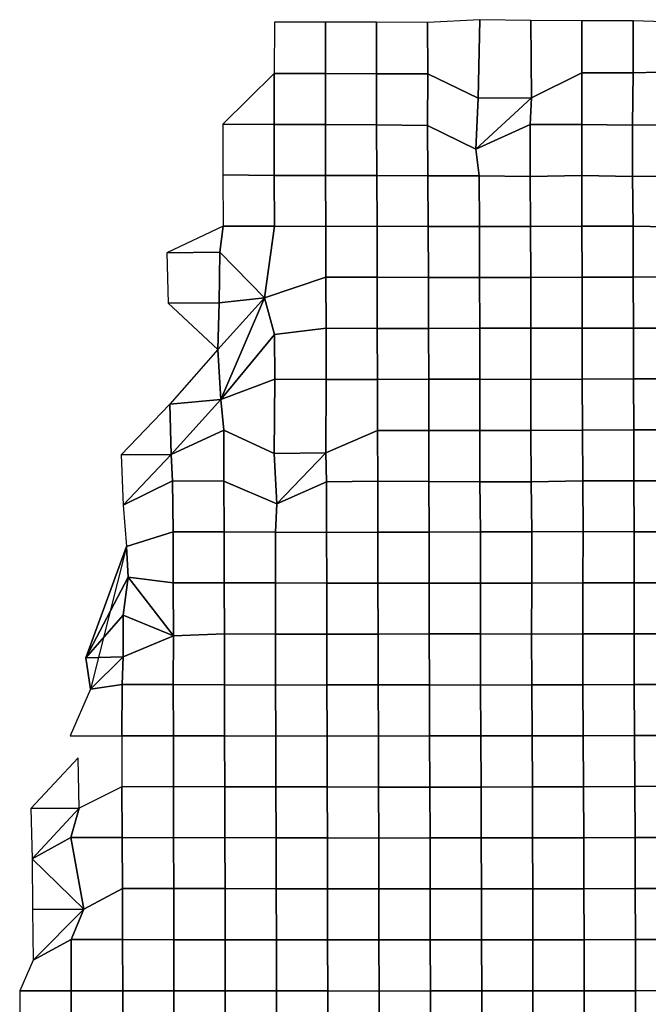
# Model space of a CAD drawing. Extents: x -2.4 to 84.8, y -2.1 to 56.9.
# Tile 8 of 14: x 16.4 to 27.5, y 38.2 to 55.5. Entities that reach past the tile are written whole.
import ezdxf

# ---------------------------------------------------------------- set-up
doc = ezdxf.new("R2010")
doc.units = 0

msp = doc.modelspace()

# ---------------------------------------------------------------- linework, layer by layer
at = {"layer": 'camera'}
for points in [[(23.5873, 55.461, -871.1661), (23.5898, 54.5586, -870.9379), (24.4757, 54.1277, -871.0122), (24.5076, 55.5081, -871.3086)], [(24.5076, 55.5081, -871.3086), (24.4757, 54.1277, -871.0122), (25.4121, 54.1382, -871.0384), (25.3998, 55.4937, -871.327)], [(25.3998, 55.4937, -871.327), (25.4121, 54.1382, -871.0384), (26.2961, 54.5757, -871.1356), (26.2963, 55.4858, -871.2391)], [(26.2963, 55.4858, -871.2391), (26.2961, 54.5757, -871.1356), (27.1993, 54.5777, -871.1466), (27.1972, 55.4883, -871.1977)], [(27.1972, 55.4883, -871.1977), (27.1993, 54.5777, -871.1466), (28.0992, 54.5973, -871.2696), (28.1084, 55.4577, -871.0237)], [(20.8987, 55.4649, -871.0504), (20.8973, 54.5661, -871.0127), (21.7946, 54.5629, -870.9841), (21.7943, 55.4624, -871.008)], [(21.7943, 55.4624, -871.008), (21.7946, 54.5629, -870.9841), (22.6911, 54.5586, -870.9479), (22.6924, 55.4624, -871.0628)], [(22.6924, 55.4624, -871.0628), (22.6911, 54.5586, -870.9479), (23.5898, 54.5586, -870.9379), (23.5873, 55.461, -871.1661)], [(19.996, 53.6749, -871.1753), (20.8963, 53.6706, -871.0767), (20.8973, 54.5661, -871.0127)], [(20.8973, 54.5661, -871.0127), (20.8963, 53.6706, -871.0767), (21.796, 53.6671, -871.0226), (21.7946, 54.5629, -870.9841)], [(21.7946, 54.5629, -870.9841), (21.796, 53.6671, -871.0226), (22.6928, 53.6616, -870.9494), (22.6911, 54.5586, -870.9479)], [(22.6911, 54.5586, -870.9479), (22.6928, 53.6616, -870.9494), (23.587, 53.651, -870.8125), (23.5898, 54.5586, -870.9379)], [(23.5898, 54.5586, -870.9379), (23.587, 53.651, -870.8125), (24.4337, 53.2329, -870.8835), (24.4757, 54.1277, -871.0122)], [(25.4121, 54.1382, -871.0384), (25.3914, 53.6669, -871.0427), (26.2939, 53.67, -871.045), (26.2961, 54.5757, -871.1356)], [(26.2961, 54.5757, -871.1356), (26.2939, 53.67, -871.045), (27.185, 53.6542, -870.7322), (27.1993, 54.5777, -871.1466)], [(27.1993, 54.5777, -871.1466), (27.185, 53.6542, -870.7322), (28.0771, 53.6633, -870.7142), (28.0992, 54.5973, -871.2696)], [(24.4757, 54.1277, -871.0122), (24.4337, 53.2329, -870.8835), (25.4121, 54.1382, -871.0384)], [(24.4337, 53.2329, -870.8835), (25.3914, 53.6669, -871.0427), (25.4121, 54.1382, -871.0384)], [(19.996, 53.6749, -871.1753), (19.9925, 52.7838, -871.2647), (20.8965, 52.7726, -871.0965), (20.8963, 53.6706, -871.0767)], [(20.8963, 53.6706, -871.0767), (20.8965, 52.7726, -871.0965), (21.7981, 52.7725, -871.1037), (21.796, 53.6671, -871.0226)], [(21.796, 53.6671, -871.0226), (21.7981, 52.7725, -871.1037), (22.6971, 52.7719, -871.1044), (22.6928, 53.6616, -870.9494)], [(22.6928, 53.6616, -870.9494), (22.6971, 52.7719, -871.1044), (23.5942, 52.766, -871.0169), (23.587, 53.651, -870.8125)], [(23.587, 53.651, -870.8125), (23.5942, 52.766, -871.0169), (24.4929, 52.7665, -871.0233), (24.4337, 53.2329, -870.8835)], [(24.4337, 53.2329, -870.8835), (24.4929, 52.7665, -871.0233), (25.3868, 52.7555, -870.8333), (25.3914, 53.6669, -871.0427)], [(25.3914, 53.6669, -871.0427), (25.3868, 52.7555, -870.8333), (26.2951, 52.7719, -871.0935), (26.2939, 53.67, -871.045)], [(26.2939, 53.67, -871.045), (26.2951, 52.7719, -871.0935), (27.1864, 52.7555, -870.8238), (27.185, 53.6542, -870.7322)], [(27.185, 53.6542, -870.7322), (27.1864, 52.7555, -870.8238), (28.0843, 52.76, -870.8398), (28.0771, 53.6633, -870.7142)], [(19.9925, 52.7838, -871.2647), (20.0013, 51.8852, -871.2785), (20.9008, 51.8807, -871.2211), (20.8965, 52.7726, -871.0965)], [(20.8965, 52.7726, -871.0965), (20.9008, 51.8807, -871.2211), (21.801, 51.8796, -871.2158), (21.7981, 52.7725, -871.1037)], [(21.7981, 52.7725, -871.1037), (21.801, 51.8796, -871.2158), (22.7008, 51.8809, -871.2441), (22.6971, 52.7719, -871.1044)], [(22.6971, 52.7719, -871.1044), (22.7008, 51.8809, -871.2441), (23.5994, 51.8792, -871.2335), (23.5942, 52.766, -871.0169)], [(23.5942, 52.766, -871.0169), (23.5994, 51.8792, -871.2335), (24.4971, 51.8763, -871.1913), (24.4929, 52.7665, -871.0233)], [(24.4929, 52.7665, -871.0233), (24.4971, 51.8763, -871.1913), (25.396, 51.8767, -871.1871), (25.3868, 52.7555, -870.8333)], [(25.3868, 52.7555, -870.8333), (25.396, 51.8767, -871.1871), (26.2973, 51.8822, -871.2182), (26.2951, 52.7719, -871.0935)], [(26.2951, 52.7719, -871.0935), (26.2973, 51.8822, -871.2182), (27.1972, 51.8836, -871.2224), (27.1864, 52.7555, -870.8238)], [(27.1864, 52.7555, -870.8238), (27.1972, 51.8836, -871.2224), (28.0852, 51.8681, -870.913), (28.0843, 52.76, -870.8398)], [(19.0116, 51.4177, -871.482), (19.9414, 51.4253, -871.4564), (20.0013, 51.8852, -871.2785)], [(20.0013, 51.8852, -871.2785), (19.9414, 51.4253, -871.4564), (20.7244, 50.6255, -871.3402), (20.9008, 51.8807, -871.2211)], [(20.9008, 51.8807, -871.2211), (20.7244, 50.6255, -871.3402), (21.8032, 50.9854, -871.302), (21.801, 51.8796, -871.2158)], [(21.801, 51.8796, -871.2158), (21.8032, 50.9854, -871.302), (22.703, 50.9865, -871.3187), (22.7008, 51.8809, -871.2441)], [(22.7008, 51.8809, -871.2441), (22.703, 50.9865, -871.3187), (23.6024, 50.9846, -871.3076), (23.5994, 51.8792, -871.2335)], [(23.5994, 51.8792, -871.2335), (23.6024, 50.9846, -871.3076), (24.5014, 50.9834, -871.2999), (24.4971, 51.8763, -871.1913)], [(24.4971, 51.8763, -871.1913), (24.5014, 50.9834, -871.2999), (25.3991, 50.9811, -871.2545), (25.396, 51.8767, -871.1871)], [(25.396, 51.8767, -871.1871), (25.3991, 50.9811, -871.2545), (26.2995, 50.9862, -871.3083), (26.2973, 51.8822, -871.2182)], [(26.2973, 51.8822, -871.2182), (26.2995, 50.9862, -871.3083), (27.1995, 50.9891, -871.332), (27.1972, 51.8836, -871.2224)], [(27.1972, 51.8836, -871.2224), (27.1995, 50.9891, -871.332), (28.0983, 50.9928, -871.3529), (28.0852, 51.8681, -870.913)], [(19.0116, 51.4177, -871.482), (19.0329, 50.5302, -871.5441), (19.928, 50.5358, -871.4123), (19.9414, 51.4253, -871.4564)], [(19.9414, 51.4253, -871.4564), (19.928, 50.5358, -871.4123), (20.7244, 50.6255, -871.3402)], [(27.1995, 50.9891, -871.332), (27.2015, 50.0944, -871.4341), (28.1002, 50.095, -871.4373), (28.0983, 50.9928, -871.3529)], [(20.7244, 50.6255, -871.3402), (20.899, 49.9807, -871.4135), (21.8049, 50.0906, -871.3775), (21.8032, 50.9854, -871.302)], [(21.8032, 50.9854, -871.302), (21.8049, 50.0906, -871.3775), (22.704, 50.09, -871.3536), (22.703, 50.9865, -871.3187)], [(22.703, 50.9865, -871.3187), (22.704, 50.09, -871.3536), (23.6033, 50.0891, -871.3352), (23.6024, 50.9846, -871.3076)], [(23.6024, 50.9846, -871.3076), (23.6033, 50.0891, -871.3352), (24.5033, 50.0915, -871.3706), (24.5014, 50.9834, -871.2999)], [(24.5014, 50.9834, -871.2999), (24.5033, 50.0915, -871.3706), (25.4031, 50.0929, -871.3941), (25.3991, 50.9811, -871.2545)], [(25.3991, 50.9811, -871.2545), (25.4031, 50.0929, -871.3941), (26.3018, 50.0932, -871.3995), (26.2995, 50.9862, -871.3083)], [(26.2995, 50.9862, -871.3083), (26.3018, 50.0932, -871.3995), (27.2015, 50.0944, -871.4341), (27.1995, 50.9891, -871.332)], [(19.0329, 50.5302, -871.5441), (19.906, 49.7158, -871.5377), (19.928, 50.5358, -871.4123)], [(19.928, 50.5358, -871.4123), (19.906, 49.7158, -871.5377), (20.7244, 50.6255, -871.3402)], [(20.7244, 50.6255, -871.3402), (19.906, 49.7158, -871.5377), (19.9586, 48.8395, -871.5101)], [(20.7244, 50.6255, -871.3402), (19.9586, 48.8395, -871.5101), (20.899, 49.9807, -871.4135)], [(19.9586, 48.8395, -871.5101), (20.907, 49.1959, -871.4726), (20.899, 49.9807, -871.4135)], [(20.899, 49.9807, -871.4135), (20.907, 49.1959, -871.4726), (21.8055, 49.1902, -871.394), (21.8049, 50.0906, -871.3775)], [(21.8049, 50.0906, -871.3775), (21.8055, 49.1902, -871.394), (22.707, 49.1939, -871.4335), (22.704, 50.09, -871.3536)], [(22.704, 50.09, -871.3536), (22.707, 49.1939, -871.4335), (23.607, 49.1948, -871.4368), (23.6033, 50.0891, -871.3352)], [(23.6033, 50.0891, -871.3352), (23.607, 49.1948, -871.4368), (24.5063, 49.1983, -871.4586), (24.5033, 50.0915, -871.3706)], [(24.5033, 50.0915, -871.3706), (24.5063, 49.1983, -871.4586), (25.4032, 49.1946, -871.3997), (25.4031, 50.0929, -871.3941)], [(25.4031, 50.0929, -871.3941), (25.4032, 49.1946, -871.3997), (26.3024, 49.1964, -871.4325), (26.3018, 50.0932, -871.3995)], [(26.3018, 50.0932, -871.3995), (26.3024, 49.1964, -871.4325), (27.2034, 49.2008, -871.504), (27.2015, 50.0944, -871.4341)], [(27.2015, 50.0944, -871.4341), (27.2034, 49.2008, -871.504), (28.1026, 49.2018, -871.5156), (28.1002, 50.095, -871.4373)], [(19.0647, 48.756, -871.5999), (19.9586, 48.8395, -871.5101), (19.906, 49.7158, -871.5377)], [(19.9586, 48.8395, -871.5101), (20.0086, 48.3009, -871.5684), (20.8932, 47.8918, -871.5366), (20.907, 49.1959, -871.4726)], [(20.907, 49.1959, -871.4726), (20.8932, 47.8918, -871.5366), (21.8028, 47.9032, -871.5115), (21.8055, 49.1902, -871.394)], [(21.8055, 49.1902, -871.394), (21.8028, 47.9032, -871.5115), (22.7094, 48.2964, -871.5129), (22.707, 49.1939, -871.4335)], [(22.707, 49.1939, -871.4335), (22.7094, 48.2964, -871.5129), (23.608, 48.2987, -871.4985), (23.607, 49.1948, -871.4368)], [(23.607, 49.1948, -871.4368), (23.608, 48.2987, -871.4985), (24.504, 48.2985, -871.4275), (24.5063, 49.1983, -871.4586)], [(24.5063, 49.1983, -871.4586), (24.504, 48.2985, -871.4275), (25.4025, 48.2967, -871.4135), (25.4032, 49.1946, -871.3997)], [(25.4032, 49.1946, -871.3997), (25.4025, 48.2967, -871.4135), (26.3051, 48.3035, -871.5422), (26.3024, 49.1964, -871.4325)], [(26.3024, 49.1964, -871.4325), (26.3051, 48.3035, -871.5422), (27.2076, 48.3086, -871.6382), (27.2034, 49.2008, -871.504)], [(27.2034, 49.2008, -871.504), (27.2076, 48.3086, -871.6382), (28.105, 48.307, -871.5971), (28.1026, 49.2018, -871.5156)], [(18.2066, 47.8687, -871.8366), (19.0871, 47.8746, -871.6844), (19.0647, 48.756, -871.5999)], [(19.0647, 48.756, -871.5999), (19.0871, 47.8746, -871.6844), (19.9586, 48.8395, -871.5101)], [(19.0871, 47.8746, -871.6844), (20.0086, 48.3009, -871.5684), (19.9586, 48.8395, -871.5101)], [(19.0871, 47.8746, -871.6844), (19.1125, 47.4135, -871.7636), (20.0123, 47.4075, -871.6956), (20.0086, 48.3009, -871.5684)], [(20.0086, 48.3009, -871.5684), (20.0123, 47.4075, -871.6956), (20.9412, 47.0115, -871.6803), (20.8932, 47.8918, -871.5366)], [(21.8028, 47.9032, -871.5115), (21.8105, 47.3953, -871.5736), (22.7139, 47.4046, -871.6929), (22.7094, 48.2964, -871.5129)], [(22.7094, 48.2964, -871.5129), (22.7139, 47.4046, -871.6929), (23.6124, 47.4034, -871.6398), (23.608, 48.2987, -871.4985)], [(23.608, 48.2987, -871.4985), (23.6124, 47.4034, -871.6398), (24.5077, 47.3972, -871.5018), (24.504, 48.2985, -871.4275)], [(24.504, 48.2985, -871.4275), (24.5077, 47.3972, -871.5018), (25.4058, 47.3957, -871.4867), (25.4025, 48.2967, -871.4135)], [(25.4025, 48.2967, -871.4135), (25.4058, 47.3957, -871.4867), (26.3107, 47.4102, -871.71), (26.3051, 48.3035, -871.5422)], [(26.3051, 48.3035, -871.5422), (26.3107, 47.4102, -871.71), (27.2107, 47.4141, -871.7352), (27.2076, 48.3086, -871.6382)], [(27.2076, 48.3086, -871.6382), (27.2107, 47.4141, -871.7352), (28.1088, 47.4131, -871.7005), (28.105, 48.307, -871.5971)], [(20.8932, 47.8918, -871.5366), (20.9412, 47.0115, -871.6803), (21.8028, 47.9032, -871.5115)], [(20.9412, 47.0115, -871.6803), (21.8105, 47.3953, -871.5736), (21.8028, 47.9032, -871.5115)], [(18.2066, 47.8687, -871.8366), (18.2458, 46.9833, -871.9473), (19.0871, 47.8746, -871.6844)], [(18.2458, 46.9833, -871.9473), (19.1125, 47.4135, -871.7636), (19.0871, 47.8746, -871.6844)], [(18.2458, 46.9833, -871.9473), (18.3014, 46.2612, -872.0185), (19.119, 46.5199, -871.8767), (19.1125, 47.4135, -871.7636)], [(19.1125, 47.4135, -871.7636), (19.119, 46.5199, -871.8767), (20.0163, 46.515, -871.812), (20.0123, 47.4075, -871.6956)], [(20.0123, 47.4075, -871.6956), (20.0163, 46.515, -871.812), (20.9162, 46.5112, -871.8036), (20.9412, 47.0115, -871.6803)], [(20.9412, 47.0115, -871.6803), (20.9162, 46.5112, -871.8036), (21.8154, 46.5082, -871.775), (21.8105, 47.3953, -871.5736)], [(21.8105, 47.3953, -871.5736), (21.8154, 46.5082, -871.775), (22.7154, 46.5104, -871.7836), (22.7139, 47.4046, -871.6929)], [(22.7139, 47.4046, -871.6929), (22.7154, 46.5104, -871.7836), (23.6152, 46.5114, -871.7651), (23.6124, 47.4034, -871.6398)], [(23.6124, 47.4034, -871.6398), (23.6152, 46.5114, -871.7651), (24.5162, 46.5148, -871.8214), (24.5077, 47.3972, -871.5018)], [(24.5077, 47.3972, -871.5018), (24.5162, 46.5148, -871.8214), (25.4178, 46.5198, -871.9112), (25.4058, 47.3957, -871.4867)], [(25.4058, 47.3957, -871.4867), (25.4178, 46.5198, -871.9112), (26.3168, 46.5222, -871.9184), (26.3107, 47.4102, -871.71)], [(26.3107, 47.4102, -871.71), (26.3168, 46.5222, -871.9184), (27.2134, 46.5193, -871.8308), (27.2107, 47.4141, -871.7352)], [(27.2107, 47.4141, -871.7352), (27.2134, 46.5193, -871.8308), (28.111, 46.5174, -871.7783), (28.1088, 47.4131, -871.7005)], [(18.3014, 46.2612, -872.0185), (18.3298, 45.7226, -872.1389), (19.1242, 45.6235, -871.9946), (19.119, 46.5199, -871.8767)], [(19.119, 46.5199, -871.8767), (19.1242, 45.6235, -871.9946), (20.0198, 45.6238, -871.9474), (20.0163, 46.515, -871.812)], [(20.0163, 46.515, -871.812), (20.0198, 45.6238, -871.9474), (20.9191, 45.621, -871.9328), (20.9162, 46.5112, -871.8036)], [(20.9162, 46.5112, -871.8036), (20.9191, 45.621, -871.9328), (21.818, 45.6186, -871.9028), (21.8154, 46.5082, -871.775)], [(21.8154, 46.5082, -871.775), (21.818, 45.6186, -871.9028), (22.7169, 45.6179, -871.881), (22.7154, 46.5104, -871.7836)], [(22.7154, 46.5104, -871.7836), (22.7169, 45.6179, -871.881), (23.618, 45.6179, -871.8921), (23.6152, 46.5114, -871.7651)], [(23.6152, 46.5114, -871.7651), (23.618, 45.6179, -871.8921), (24.5191, 45.6179, -871.9158), (24.5162, 46.5148, -871.8214)], [(24.5162, 46.5148, -871.8214), (24.5191, 45.6179, -871.9158), (25.4183, 45.6194, -871.9284), (25.4178, 46.5198, -871.9112)], [(25.4178, 46.5198, -871.9112), (25.4183, 45.6194, -871.9284), (26.3157, 45.6209, -871.9016), (26.3168, 46.5222, -871.9184)], [(26.3168, 46.5222, -871.9184), (26.3157, 45.6209, -871.9016), (27.2131, 45.6219, -871.8613), (27.2134, 46.5193, -871.8308)], [(27.2134, 46.5193, -871.8308), (27.2131, 45.6219, -871.8613), (28.1122, 45.6221, -871.8516), (28.111, 46.5174, -871.7783)], [(18.3298, 45.7226, -872.1389), (18.3014, 46.2612, -872.0185), (17.5908, 44.306, -872.3026)], [(17.6733, 43.7557, -872.2796), (17.5908, 44.306, -872.3026), (18.3014, 46.2612, -872.0185)], [(18.2436, 45.0537, -872.1814), (18.3298, 45.7226, -872.1389), (17.5908, 44.306, -872.3026)], [(19.127, 44.6949, -872.0444), (18.3298, 45.7226, -872.1389), (18.2436, 45.0537, -872.1814)], [(19.127, 44.6949, -872.0444), (19.1242, 45.6235, -871.9946), (18.3298, 45.7226, -872.1389)], [(19.1242, 45.6235, -871.9946), (19.127, 44.6949, -872.0444), (20.02, 44.7269, -871.989), (20.0198, 45.6238, -871.9474)], [(20.0198, 45.6238, -871.9474), (20.02, 44.7269, -871.989), (20.9195, 44.7238, -871.9625), (20.9191, 45.621, -871.9328)], [(20.9191, 45.621, -871.9328), (20.9195, 44.7238, -871.9625), (21.8191, 44.7241, -871.9617), (21.818, 45.6186, -871.9028)], [(21.818, 45.6186, -871.9028), (21.8191, 44.7241, -871.9617), (22.7175, 44.7224, -871.9206), (22.7169, 45.6179, -871.881)], [(22.7169, 45.6179, -871.881), (22.7175, 44.7224, -871.9206), (23.6178, 44.7243, -871.9275), (23.618, 45.6179, -871.8921)], [(23.618, 45.6179, -871.8921), (23.6178, 44.7243, -871.9275), (24.5177, 44.7257, -871.9354), (24.5191, 45.6179, -871.9158)], [(24.5191, 45.6179, -871.9158), (24.5177, 44.7257, -871.9354), (25.4145, 44.7236, -871.8709), (25.4183, 45.6194, -871.9284)], [(25.4183, 45.6194, -871.9284), (25.4145, 44.7236, -871.8709), (26.3129, 44.7251, -871.8911), (26.3157, 45.6209, -871.9016)], [(26.3157, 45.6209, -871.9016), (26.3129, 44.7251, -871.8911), (27.2132, 44.7271, -871.927), (27.2131, 45.6219, -871.8613)], [(27.2131, 45.6219, -871.8613), (27.2132, 44.7271, -871.927), (28.1132, 44.7274, -871.9318), (28.1122, 45.6221, -871.8516)], [(17.5908, 44.306, -872.3026), (18.2445, 44.3213, -872.1597), (18.2436, 45.0537, -872.1814)], [(18.2445, 44.3213, -872.1597), (19.127, 44.6949, -872.0444), (18.2436, 45.0537, -872.1814)], [(18.2445, 44.3213, -872.1597), (18.2254, 43.835, -872.1522), (19.1242, 43.835, -872.1387), (19.127, 44.6949, -872.0444)], [(19.127, 44.6949, -872.0444), (19.1242, 43.835, -872.1387), (20.0219, 43.8327, -872.1085), (20.02, 44.7269, -871.989)], [(20.02, 44.7269, -871.989), (20.0219, 43.8327, -872.1085), (20.921, 43.8287, -872.0603), (20.9195, 44.7238, -871.9625)], [(20.9195, 44.7238, -871.9625), (20.921, 43.8287, -872.0603), (21.8211, 43.8304, -872.0771), (21.8191, 44.7241, -871.9617)], [(21.8191, 44.7241, -871.9617), (21.8211, 43.8304, -872.0771), (22.7209, 43.8307, -872.0766), (22.7175, 44.7224, -871.9206)], [(22.7175, 44.7224, -871.9206), (22.7209, 43.8307, -872.0766), (23.6207, 43.8314, -872.0646), (23.6178, 44.7243, -871.9275)], [(23.6178, 44.7243, -871.9275), (23.6207, 43.8314, -872.0646), (24.5186, 43.8279, -871.9795), (24.5177, 44.7257, -871.9354)], [(24.5177, 44.7257, -871.9354), (24.5186, 43.8279, -871.9795), (25.4173, 43.8301, -871.9751), (25.4145, 44.7236, -871.8709)], [(25.4145, 44.7236, -871.8709), (25.4173, 43.8301, -871.9751), (26.3154, 43.8327, -871.9928), (26.3129, 44.7251, -871.8911)], [(26.3129, 44.7251, -871.8911), (26.3154, 43.8327, -871.9928), (27.2162, 43.837, -872.0592), (27.2132, 44.7271, -871.927)], [(27.2132, 44.7271, -871.927), (27.2162, 43.837, -872.0592), (28.1159, 43.8372, -872.0641), (28.1132, 44.7274, -871.9318)], [(17.5908, 44.306, -872.3026), (17.6733, 43.7557, -872.2796), (18.2445, 44.3213, -872.1597)], [(17.6733, 43.7557, -872.2796), (18.2254, 43.835, -872.1522), (18.2445, 44.3213, -872.1597)], [(17.6733, 43.7557, -872.2796), (17.312, 42.9391, -872.4004), (18.2217, 42.937, -872.2421), (18.2254, 43.835, -872.1522)], [(18.2254, 43.835, -872.1522), (18.2217, 42.937, -872.2421), (19.1249, 42.9374, -872.2496), (19.1242, 43.835, -872.1387)], [(19.1242, 43.835, -872.1387), (19.1249, 42.9374, -872.2496), (20.0246, 42.9371, -872.2412), (20.0219, 43.8327, -872.1085)], [(20.0219, 43.8327, -872.1085), (20.0246, 42.9371, -872.2412), (20.9223, 42.9316, -872.1383), (20.921, 43.8287, -872.0603)], [(20.921, 43.8287, -872.0603), (20.9223, 42.9316, -872.1383), (21.823, 42.9345, -872.1591), (21.8211, 43.8304, -872.0771)], [(21.8211, 43.8304, -872.0771), (21.823, 42.9345, -872.1591), (22.7233, 42.9325, -872.1491), (22.7209, 43.8307, -872.0766)], [(22.7209, 43.8307, -872.0766), (22.7233, 42.9325, -872.1491), (23.6242, 42.9352, -872.1759), (23.6207, 43.8314, -872.0646)], [(23.6207, 43.8314, -872.0646), (23.6242, 42.9352, -872.1759), (24.5243, 42.9361, -872.1776), (24.5186, 43.8279, -871.9795)], [(24.5186, 43.8279, -871.9795), (24.5243, 42.9361, -872.1776), (25.4224, 42.9391, -872.1684), (25.4173, 43.8301, -871.9751)], [(25.4173, 43.8301, -871.9751), (25.4224, 42.9391, -872.1684), (26.319, 42.939, -872.1147), (26.3154, 43.8327, -871.9928)], [(26.3154, 43.8327, -871.9928), (26.319, 42.939, -872.1147), (27.2194, 42.9421, -872.1553), (27.2162, 43.837, -872.0592)], [(27.2162, 43.837, -872.0592), (27.2194, 42.9421, -872.1553), (28.1193, 42.9426, -872.1549), (28.1159, 43.8372, -872.0641)], [(18.2217, 42.937, -872.2421), (18.2219, 42.0407, -872.3703), (19.1284, 42.0445, -872.4462), (19.1249, 42.9374, -872.2496)], [(19.1249, 42.9374, -872.2496), (19.1284, 42.0445, -872.4462), (20.0278, 42.0438, -872.4003), (20.0246, 42.9371, -872.2412)], [(20.0246, 42.9371, -872.2412), (20.0278, 42.0438, -872.4003), (20.9261, 42.0407, -872.3313), (20.9223, 42.9316, -872.1383)], [(20.9223, 42.9316, -872.1383), (20.9261, 42.0407, -872.3313), (21.8265, 42.0411, -872.3056), (21.823, 42.9345, -872.1591)], [(21.823, 42.9345, -872.1591), (21.8265, 42.0411, -872.3056), (22.7265, 42.0371, -872.2694), (22.7233, 42.9325, -872.1491)], [(22.7233, 42.9325, -872.1491), (22.7265, 42.0371, -872.2694), (23.6272, 42.0378, -872.2805), (23.6242, 42.9352, -872.1759)], [(23.6242, 42.9352, -872.1759), (23.6272, 42.0378, -872.2805), (24.5274, 42.0383, -872.2885), (24.5243, 42.9361, -872.1776)], [(24.5243, 42.9361, -872.1776), (24.5274, 42.0383, -872.2885), (25.4267, 42.0411, -872.2989), (25.4224, 42.9391, -872.1684)], [(25.4224, 42.9391, -872.1684), (25.4267, 42.0411, -872.2989), (26.3254, 42.0441, -872.2837), (26.319, 42.939, -872.1147)], [(26.319, 42.939, -872.1147), (26.3254, 42.0441, -872.2837), (27.2251, 42.0474, -872.2938), (27.2194, 42.9421, -872.1553)], [(27.2194, 42.9421, -872.1553), (27.2251, 42.0474, -872.2938), (28.1251, 42.0507, -872.3175), (28.1193, 42.9426, -872.1549)], [(16.624, 41.663, -872.6922), (17.469, 41.6653, -872.4445), (17.4551, 42.5477, -872.4051)], [(17.469, 41.6653, -872.4445), (17.3255, 41.1512, -872.5733), (18.2272, 41.149, -872.546), (18.2219, 42.0407, -872.3703)], [(18.2219, 42.0407, -872.3703), (18.2272, 41.149, -872.546), (19.1303, 41.1482, -872.5419), (19.1284, 42.0445, -872.4462)], [(19.1284, 42.0445, -872.4462), (19.1303, 41.1482, -872.5419), (20.0313, 41.1511, -872.5567), (20.0278, 42.0438, -872.4003)], [(20.0278, 42.0438, -872.4003), (20.0313, 41.1511, -872.5567), (20.9287, 41.1457, -872.4416), (20.9261, 42.0407, -872.3313)], [(20.9261, 42.0407, -872.3313), (20.9287, 41.1457, -872.4416), (21.8296, 41.1456, -872.4175), (21.8265, 42.0411, -872.3056)], [(21.8265, 42.0411, -872.3056), (21.8296, 41.1456, -872.4175), (22.7295, 41.1415, -872.382), (22.7265, 42.0371, -872.2694)], [(22.7265, 42.0371, -872.2694), (22.7295, 41.1415, -872.382), (23.6311, 41.1435, -872.422), (23.6272, 42.0378, -872.2805)], [(23.6272, 42.0378, -872.2805), (23.6311, 41.1435, -872.422), (24.5309, 41.1436, -872.4207), (24.5274, 42.0383, -872.2885)], [(24.5274, 42.0383, -872.2885), (24.5309, 41.1436, -872.4207), (25.4301, 41.1442, -872.4165), (25.4267, 42.0411, -872.2989)], [(25.4267, 42.0411, -872.2989), (25.4301, 41.1442, -872.4165), (26.3302, 41.1479, -872.4269), (26.3254, 42.0441, -872.2837)], [(26.3254, 42.0441, -872.2837), (26.3302, 41.1479, -872.4269), (27.2302, 41.1517, -872.4345), (27.2251, 42.0474, -872.2938)], [(27.2251, 42.0474, -872.2938), (27.2302, 41.1517, -872.4345), (28.1285, 41.1531, -872.3998), (28.1251, 42.0507, -872.3175)], [(16.624, 41.663, -872.6922), (16.6447, 40.7768, -872.7534), (17.469, 41.6653, -872.4445)], [(16.6447, 40.7768, -872.7534), (17.3255, 41.1512, -872.5733), (17.469, 41.6653, -872.4445)], [(17.5513, 39.8965, -872.7039), (17.3255, 41.1512, -872.5733), (16.6447, 40.7768, -872.7534)], [(17.3255, 41.1512, -872.5733), (17.5513, 39.8965, -872.7039), (18.231, 40.2543, -872.6253), (18.2272, 41.149, -872.546)], [(18.2272, 41.149, -872.546), (18.231, 40.2543, -872.6253), (19.1321, 40.2538, -872.62), (19.1303, 41.1482, -872.5419)], [(19.1303, 41.1482, -872.5419), (19.1321, 40.2538, -872.62), (20.033, 40.2555, -872.6349), (20.0313, 41.1511, -872.5567)], [(20.0313, 41.1511, -872.5567), (20.033, 40.2555, -872.6349), (20.931, 40.25, -872.5359), (20.9287, 41.1457, -872.4416)], [(20.9287, 41.1457, -872.4416), (20.931, 40.25, -872.5359), (21.8323, 40.25, -872.5324), (21.8296, 41.1456, -872.4175)], [(21.8296, 41.1456, -872.4175), (21.8323, 40.25, -872.5324), (22.7321, 40.2483, -872.5049), (22.7295, 41.1415, -872.382)], [(22.7295, 41.1415, -872.382), (22.7321, 40.2483, -872.5049), (23.6325, 40.2483, -872.5019), (23.6311, 41.1435, -872.422)], [(23.6311, 41.1435, -872.422), (23.6325, 40.2483, -872.5019), (24.5325, 40.2493, -872.5077), (24.5309, 41.1436, -872.4207)], [(24.5309, 41.1436, -872.4207), (24.5325, 40.2493, -872.5077), (25.4327, 40.2498, -872.5139), (25.4301, 41.1442, -872.4165)], [(25.4301, 41.1442, -872.4165), (25.4327, 40.2498, -872.5139), (26.3333, 40.2531, -872.5353), (26.3302, 41.1479, -872.4269)], [(26.3302, 41.1479, -872.4269), (26.3333, 40.2531, -872.5353), (27.2331, 40.2557, -872.5308), (27.2302, 41.1517, -872.4345)], [(27.2302, 41.1517, -872.4345), (27.2331, 40.2557, -872.5308), (28.1324, 40.2581, -872.5247), (28.1285, 41.1531, -872.3998)], [(16.6447, 40.7768, -872.7534), (16.6499, 39.886, -872.7609), (17.5513, 39.8965, -872.7039)], [(17.5513, 39.8965, -872.7039), (17.3326, 39.3585, -872.7605), (18.2338, 39.3587, -872.7263), (18.231, 40.2543, -872.6253)], [(18.231, 40.2543, -872.6253), (18.2338, 39.3587, -872.7263), (19.1345, 39.3581, -872.7079), (19.1321, 40.2538, -872.62)], [(19.1321, 40.2538, -872.62), (19.1345, 39.3581, -872.7079), (20.0347, 39.3573, -872.6935), (20.033, 40.2555, -872.6349)], [(20.033, 40.2555, -872.6349), (20.0347, 39.3573, -872.6935), (20.9341, 39.3546, -872.655), (20.931, 40.25, -872.5359)], [(20.931, 40.25, -872.5359), (20.9341, 39.3546, -872.655), (21.8337, 39.3531, -872.6149), (21.8323, 40.25, -872.5324)], [(21.8323, 40.25, -872.5324), (21.8337, 39.3531, -872.6149), (22.7346, 39.3543, -872.6284), (22.7321, 40.2483, -872.5049)], [(22.7321, 40.2483, -872.5049), (22.7346, 39.3543, -872.6284), (23.6352, 39.3548, -872.6292), (23.6325, 40.2483, -872.5019)], [(23.6325, 40.2483, -872.5019), (23.6352, 39.3548, -872.6292), (24.5344, 39.3534, -872.5882), (24.5325, 40.2493, -872.5077)], [(24.5325, 40.2493, -872.5077), (24.5344, 39.3534, -872.5882), (25.4347, 39.3535, -872.5828), (25.4327, 40.2498, -872.5139)], [(25.4327, 40.2498, -872.5139), (25.4347, 39.3535, -872.5828), (26.3353, 39.3565, -872.609), (26.3333, 40.2531, -872.5353)], [(26.3333, 40.2531, -872.5353), (26.3353, 39.3565, -872.609), (27.2363, 39.36, -872.6427), (27.2331, 40.2557, -872.5308)], [(27.2331, 40.2557, -872.5308), (27.2363, 39.36, -872.6427), (28.1365, 39.3631, -872.6629), (28.1324, 40.2581, -872.5247)], [(16.6499, 39.886, -872.7609), (16.6652, 39.0008, -872.8352), (17.5513, 39.8965, -872.7039)], [(16.6652, 39.0008, -872.8352), (17.3326, 39.3585, -872.7605), (17.5513, 39.8965, -872.7039)], [(16.6652, 39.0008, -872.8352), (16.4277, 38.4595, -872.941), (17.3333, 38.4613, -872.859), (17.3326, 39.3585, -872.7605)], [(17.3326, 39.3585, -872.7605), (17.3333, 38.4613, -872.859), (18.2355, 38.4625, -872.8357), (18.2338, 39.3587, -872.7263)], [(18.2338, 39.3587, -872.7263), (18.2355, 38.4625, -872.8357), (19.1358, 38.4606, -872.7766), (19.1345, 39.3581, -872.7079)], [(19.1345, 39.3581, -872.7079), (19.1358, 38.4606, -872.7766), (20.0363, 38.46, -872.7706), (20.0347, 39.3573, -872.6935)], [(20.0347, 39.3573, -872.6935), (20.0363, 38.46, -872.7706), (20.9367, 38.4583, -872.7574), (20.9341, 39.3546, -872.655)], [(20.9341, 39.3546, -872.655), (20.9367, 38.4583, -872.7574), (21.8366, 38.4576, -872.7317), (21.8337, 39.3531, -872.6149)], [(21.8337, 39.3531, -872.6149), (21.8366, 38.4576, -872.7317), (22.7363, 38.4571, -872.7028), (22.7346, 39.3543, -872.6284)], [(22.7346, 39.3543, -872.6284), (22.7363, 38.4571, -872.7028), (23.637, 38.4586, -872.7121), (23.6352, 39.3548, -872.6292)], [(23.6352, 39.3548, -872.6292), (23.637, 38.4586, -872.7121), (24.5375, 38.4584, -872.7109), (24.5344, 39.3534, -872.5882)], [(24.5344, 39.3534, -872.5882), (24.5375, 38.4584, -872.7109), (25.4379, 38.4577, -872.6987), (25.4347, 39.3535, -872.5828)], [(25.4347, 39.3535, -872.5828), (25.4379, 38.4577, -872.6987), (26.3389, 38.46, -872.7242), (26.3353, 39.3565, -872.609)], [(26.3353, 39.3565, -872.609), (26.3389, 38.46, -872.7242), (27.2397, 38.463, -872.7517), (27.2363, 39.36, -872.6427)], [(27.2363, 39.36, -872.6427), (27.2397, 38.463, -872.7517), (28.1403, 38.4659, -872.7732), (28.1365, 39.3631, -872.6629)], [(16.4277, 38.4595, -872.941), (16.4313, 37.5665, -873.0359), (17.3307, 37.5652, -872.982), (17.3333, 38.4613, -872.859)], [(17.3333, 38.4613, -872.859), (17.3307, 37.5652, -872.982), (18.2371, 37.5672, -872.963), (18.2355, 38.4625, -872.8357)], [(18.2355, 38.4625, -872.8357), (18.2371, 37.5672, -872.963), (19.1392, 37.5678, -872.9496), (19.1358, 38.4606, -872.7766)], [(19.1358, 38.4606, -872.7766), (19.1392, 37.5678, -872.9496), (20.0381, 37.5625, -872.8424), (20.0363, 38.46, -872.7706)], [(20.0363, 38.46, -872.7706), (20.0381, 37.5625, -872.8424), (20.9396, 37.5615, -872.8498), (20.9367, 38.4583, -872.7574)], [(20.9367, 38.4583, -872.7574), (20.9396, 37.5615, -872.8498), (21.8402, 37.5619, -872.8567), (21.8366, 38.4576, -872.7317)], [(21.8366, 38.4576, -872.7317), (21.8402, 37.5619, -872.8567), (22.74, 37.5623, -872.845), (22.7363, 38.4571, -872.7028)], [(22.7363, 38.4571, -872.7028), (22.74, 37.5623, -872.845), (23.6401, 37.564, -872.8399), (23.637, 38.4586, -872.7121)], [(23.637, 38.4586, -872.7121), (23.6401, 37.564, -872.8399), (24.5408, 37.5632, -872.8293), (24.5375, 38.4584, -872.7109)], [(24.5375, 38.4584, -872.7109), (24.5408, 37.5632, -872.8293), (25.4418, 37.5627, -872.8293), (25.4379, 38.4577, -872.6987)], [(25.4379, 38.4577, -872.6987), (25.4418, 37.5627, -872.8293), (26.3426, 37.5637, -872.8386), (26.3389, 38.46, -872.7242)], [(26.3389, 38.46, -872.7242), (26.3426, 37.5637, -872.8386), (27.2435, 37.5671, -872.8716), (27.2397, 38.463, -872.7517)], [(27.2397, 38.463, -872.7517), (27.2435, 37.5671, -872.8716), (28.1431, 37.5683, -872.8603), (28.1403, 38.4659, -872.7732)]]:
    msp.add_3dface(points, dxfattribs=at)

doc.saveas('drawing.dxf')
